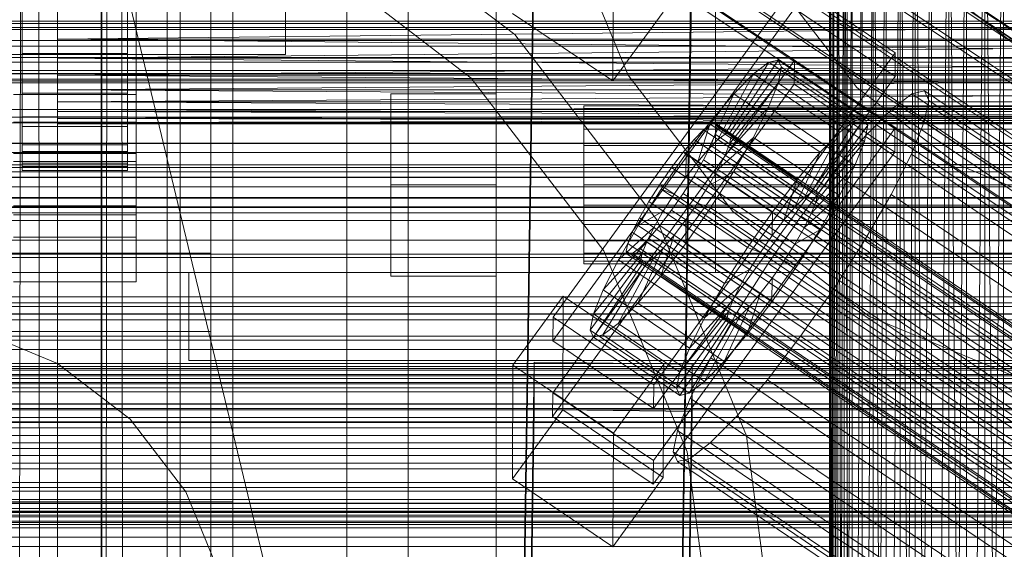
# Model space of a CAD drawing. Header units: millimetres. Extents: x -2233 to 61924, y -68080 to 6847.
# Tile 163 of 256: x -434 to -322, y -33917 to -33856. Entities that reach past the tile are written whole.
import ezdxf

# ---------------------------------------------------------------- set-up
doc = ezdxf.new("R2010")
doc.units = ezdxf.units.MM
for name, color, linetype, lineweight in [('COTAS_O', 1, 'Continuous', 0), ('frontal_briquetadora', 7, 'Continuous', 0), ('frontal_C01', 7, 'Continuous', 0), ('frontal_C02', 7, 'Continuous', 0), ('frontal_C03', 7, 'Continuous', 0), ('frontal_dosificador', 7, 'Continuous', 0), ('frontal_secador', 7, 'Continuous', 0)]:
    doc.layers.add(name, color=color, linetype=linetype, lineweight=lineweight)
doc.dimstyles.new('R19_100', dxfattribs={"dimtxt": 250, "dimasz": 150, "dimexe": 150, "dimexo": 80, "dimgap": 100, "dimtad": 1, "dimtih": 1, "dimtoh": 1, "dimdsep": 46, "dimcen": 0.09, "dimadec": 0, "dimazin": 0, "dimtfac": 1, "dimtdec": 4, "dimtofl": 0, "dimtmove": 0, "dimatfit": 3, "dimfxl": 1, "dimtolj": 1, "dimtzin": 0, "dimarcsym": 0})

# ---------------------------------------------------------------- blocks, each defined once
blk = doc.blocks.new('DIM_R27_52')
at = {"layer": 'COTAS_O'}
for p, q in [((-1725, -33700), (-1575, -33655)), ((1725, -33700), (1575, -33655)), ((-1725, -34400), (-1725, -33700)), ((-1725, -33700), (1725, -33700)), ((-1725, -33700), (-1575, -33745)), ((1725, -33700), (1575, -33745)), ((1725, -34400), (1725, -33700))]:
    blk.add_line(p, q, dxfattribs=at)
blk.add_text('3450 O', height=250, dxfattribs=at).set_placement((0, -33600))
blk = doc.blocks.new('DIM_R27_55')
at = {"layer": 'COTAS_O'}
for p, q in [((-650, -33700), (50, -33700)), ((50, -33700), (5, -33850)), ((50, -34900), (50, -33700)), ((50, -33700), (95, -33850)), ((50, -34900), (5, -34750)), ((50, -34900), (95, -34750)), ((-650, -34900), (50, -34900))]:
    blk.add_line(p, q, dxfattribs=at)
blk.add_text('1200 O', height=250, rotation=90, dxfattribs=at).set_placement((-50, -34300))
blk = doc.blocks.new('DIM_R27_56')
at = {"layer": 'COTAS_O'}
for p, q in [((-650, -34200), (-500, -34155)), ((650, -34200), (500, -34155)), ((-650, -34900), (-650, -34200)), ((-650, -34200), (650, -34200)), ((-650, -34200), (-500, -34245)), ((650, -34200), (500, -34245)), ((650, -34900), (650, -34200))]:
    blk.add_line(p, q, dxfattribs=at)
blk.add_text('1300 O', height=250, dxfattribs=at).set_placement((0, -34100))

msp = doc.modelspace()

# ---------------------------------------------------------------- linework, layer by layer
at = {"layer": 'frontal_briquetadora'}
for p, q in [((-340, -33818), (-340, -33990)), ((-430, -33820), (-430, -34060)), ((-430, -34260), (-430, -33820)), ((-430, -34680), (-430, -33820)), ((-430, -33820), (-223.45, -34680)), ((-341.894, -33820), (-342, -34060)), ((-342, -33820), (-342, -34060)), ((-342, -33820), (-341.894, -34060)), ((-341.577, -33820), (-341.894, -34060)), ((-341.894, -33820), (-341.894, -34060)), ((-341.894, -33820), (-341.577, -34060)), ((-341.053, -33820), (-341.577, -34060)), ((-341.577, -33820), (-341.577, -34060)), ((-341.577, -33820), (-341.053, -34060)), ((-340.325, -33820), (-341.053, -34060)), ((-341.053, -33820), (-341.053, -34060)), ((-341.053, -33820), (-340.325, -34060)), ((-339.402, -33820), (-340.325, -34060)), ((-340.325, -33820), (-340.325, -34060)), ((-340.325, -33820), (-339.402, -34060)), ((-338.292, -33820), (-339.402, -34060)), ((-339.402, -33820), (-339.402, -34060)), ((-337.006, -33820), (-338.292, -34060)), ((-338.292, -33820), (-338.292, -34060)), ((-335.556, -33820), (-337.006, -34060)), ((-337.006, -33820), (-337.006, -34060)), ((-337.006, -33820), (-335.556, -34060)), ((-333.957, -33820), (-335.556, -34060)), ((-335.556, -33820), (-335.556, -34060)), ((-332.223, -33820), (-333.957, -34060)), ((-333.957, -34060), (-333.957, -33820)), ((-333.957, -33820), (-332.223, -34060)), ((-330.371, -33820), (-332.223, -34060)), ((-332.223, -34060), (-332.223, -33820)), ((-332.223, -33820), (-330.371, -34060)), ((-328.419, -33820), (-330.371, -34060)), ((-330.371, -34060), (-330.371, -33820)), ((-326.386, -33820), (-328.419, -34060)), ((-328.419, -34060), (-328.419, -33820)), ((-328.419, -33820), (-326.386, -34060)), ((-324.292, -33820), (-326.386, -34060)), ((-326.386, -34060), (-326.386, -33820)), ((-322.156, -33820), (-324.292, -34060)), ((-324.292, -34060), (-324.292, -33820)), ((-324.292, -33820), (-322.156, -34060)), ((-322.156, -34060), (-322.156, -33820)), ((-430, -33853.384), (-430, -34060)), ((-430, -33854.202), (-430, -33872.05)), ((-210, -33855.985), (-430, -33858.384)), ((-430, -33858.384), (-430, -33855.985)), ((-430, -34060), (-430, -33855.985)), ((-210, -33858.384), (-430, -33858.384)), ((-210, -33858.384), (-430, -33860.559)), ((-430, -33860.559), (-430, -33858.384)), ((-210, -33860.559), (-430, -33858.384)), ((-430, -33858.384), (-430, -34060)), ((-210, -33860.559), (-430, -33860.559)), ((-210, -33860.559), (-430, -33862.488)), ((-430, -33862.488), (-430, -33860.559)), ((-210, -33862.488), (-430, -33860.559)), ((-430, -33860.559), (-430, -34060)), ((-210, -33862.488), (-430, -33862.488)), ((-210, -33862.488), (-430, -33864.153)), ((-430, -33864.153), (-430, -33862.488)), ((-210, -33864.153), (-430, -33862.488)), ((-430, -33862.488), (-430, -34060)), ((-210, -33864.153), (-430, -33864.153)), ((-210, -33864.153), (-430, -33865.538)), ((-430, -33865.538), (-430, -33864.153)), ((-210, -33865.538), (-430, -33864.153)), ((-430, -33864.153), (-430, -34060)), ((-210, -33865.538), (-430, -33865.538)), ((-210, -33865.538), (-430, -33866.629)), ((-430, -33866.629), (-430, -33865.538)), ((-210, -33866.629), (-430, -33865.538)), ((-430, -33865.538), (-430, -34060)), ((-210, -33866.629), (-430, -33866.629)), ((-210, -33866.629), (-430, -33867.416)), ((-430, -33867.416), (-430, -33866.629)), ((-210, -33867.416), (-430, -33866.629)), ((-430, -33866.629), (-430, -34060)), ((-210, -33867.416), (-430, -33867.416)), ((-210, -33867.416), (-430, -33867.891)), ((-430, -33867.891), (-430, -33867.416)), ((-210, -33867.891), (-430, -33867.416)), ((-430, -33867.416), (-430, -34060)), ((-210, -33867.891), (-430, -33867.891)), ((-210, -33867.891), (-430, -33868.05)), ((-430, -33868.05), (-430, -33867.891)), ((-210, -33868.05), (-430, -33867.891)), ((-430, -33867.891), (-430, -34060)), ((-210, -33868.05), (-430, -33868.05)), ((-430, -33868.05), (-430, -34060)), ((-430, -33872.05), (-430, -33887.376)), ((-430, -33887.376), (-430, -33899.136)), ((-430, -33899.136), (-430, -33906.528)), ((-430, -33906.528), (-430, -33909.05))]:
    msp.add_line(p, q, dxfattribs=at)
at = {"layer": 'frontal_C01'}
for p, q in [((-417.5, -33407.996), (-417.5, -34010.796)), ((-417.5, -34036.976), (-417.5, -33434.177)), ((-410, -33676.273), (-410, -33999.812)), ((-410, -34047.96), (-410, -33724.422)), ((-410, -33725.366), (-410, -34048.905)), ((-412.5, -33740.581), (-412.5, -34019.842)), ((-412.5, -34027.93), (-412.5, -33748.67)), ((-410, -34087.423), (-410, -33763.885)), ((-380, -33817.306), (-380, -33857.304)), ((-416, -33835.2), (-416, -33923.341)), ((-416, -33931.429), (-416, -33843.289)), ((-380, -33857.304), (-380, -33845.304)), ((-373.501, -33890.064), (-345.969, -33852.21)), ((-345.969, -33852.21), (-334.501, -33859.946)), ((-345.981, -33854.906), (-373.513, -33892.761)), ((-334.513, -33862.643), (-345.981, -33854.906)), ((980, -33857.304), (-980, -33857.304)), ((-480, -33857.304), (-380, -33857.304)), ((-334.501, -33859.946), (-362.033, -33897.801)), ((-334.501, -33859.946), (-334.513, -33862.643)), ((-373.539, -33898.692), (-346.008, -33860.838)), ((-353.892, -33869.203), (-348.918, -33861.025)), ((-353.378, -33869.079), (-347.835, -33860.764)), ((-348.918, -33861.025), (-350.645, -33862.346)), ((-347.835, -33860.764), (-348.918, -33861.025)), ((-348.918, -33861.025), (-339.088, -33867.656)), ((-347.835, -33860.764), (-338.005, -33867.395)), ((-347.47, -33861.579), (-347.835, -33860.764)), ((-346.02, -33863.534), (-346.008, -33860.838)), ((-346.008, -33860.838), (-334.539, -33868.574)), ((980, -33862.304), (-980, -33862.304)), ((-362.045, -33900.497), (-334.513, -33862.643)), ((-354.71, -33869.828), (-350.645, -33862.346)), ((-353.205, -33869.465), (-347.47, -33861.579)), ((-350.645, -33862.346), (-352.899, -33864.635)), ((-350.645, -33862.346), (-340.816, -33868.977)), ((-347.847, -33863.416), (-347.47, -33861.579)), ((-347.47, -33861.579), (-337.64, -33868.21)), ((-346.02, -33863.534), (-373.551, -33901.388)), ((-353.384, -33870.335), (-347.847, -33863.416)), ((-348.941, -33866.148), (-347.847, -33863.416)), ((-347.847, -33863.416), (-338.017, -33870.047)), ((-334.551, -33871.27), (-346.02, -33863.534)), ((-355.777, -33870.913), (-352.899, -33864.635)), ((-352.899, -33864.635), (-355.525, -33867.737)), ((-352.899, -33864.635), (-343.069, -33871.266)), ((-332.629, -33864.633), (-334.938, -33866.398)), ((-331.181, -33864.284), (-332.629, -33864.633)), ((-332.629, -33864.633), (-148.32, -33988.968)), ((-330.692, -33865.373), (-331.181, -33864.284)), ((-331.181, -33864.284), (-146.872, -33988.618)), ((-331.197, -33867.828), (-330.692, -33865.373)), ((-330.692, -33865.373), (-146.383, -33989.708)), ((-353.902, -33871.63), (-348.941, -33866.148)), ((-350.678, -33869.59), (-348.941, -33866.148)), ((-348.941, -33866.148), (-339.111, -33872.779)), ((-334.938, -33866.398), (-337.95, -33869.458)), ((-334.938, -33866.398), (-150.629, -33990.733)), ((-355.525, -33867.737), (-358.345, -33871.44)), ((-357.021, -33872.382), (-355.525, -33867.737)), ((-355.53, -33868.098), (-356.348, -33868.723)), ((-355.017, -33867.974), (-355.53, -33868.098)), ((-355.53, -33868.098), (-141.731, -34012.326)), ((-355.525, -33867.737), (-345.695, -33874.368)), ((-354.844, -33868.36), (-355.017, -33867.974)), ((-355.017, -33867.974), (-141.218, -34012.202)), ((-339.088, -33867.656), (-344.062, -33875.834)), ((-338.005, -33867.395), (-343.549, -33875.71)), ((-337.64, -33868.21), (-343.376, -33876.097)), ((-340.816, -33868.977), (-339.088, -33867.656)), ((-339.088, -33867.656), (-338.005, -33867.395)), ((-337.64, -33868.21), (-338.017, -33870.047)), ((-338.005, -33867.395), (-337.64, -33868.21)), ((-332.659, -33871.481), (-331.197, -33867.828)), ((-331.197, -33867.828), (-146.887, -33992.163)), ((-334.539, -33868.574), (-362.071, -33906.429)), ((-356.348, -33868.723), (-357.415, -33869.808)), ((-356.348, -33868.723), (-142.549, -34012.952)), ((-355.541, -33870.524), (-355.022, -33869.23)), ((-355.022, -33869.23), (-354.844, -33868.36)), ((-355.022, -33869.23), (-141.224, -34013.458)), ((-354.844, -33868.36), (-141.045, -34012.589)), ((-354.71, -33869.828), (-353.892, -33869.203)), ((-353.892, -33869.203), (-353.378, -33869.079)), ((-344.062, -33875.834), (-353.892, -33869.203)), ((-343.549, -33875.71), (-353.378, -33869.079)), ((-353.378, -33869.079), (-353.205, -33869.465)), ((-340.816, -33868.977), (-344.88, -33876.46)), ((-343.069, -33871.266), (-340.816, -33868.977)), ((-334.539, -33868.574), (-334.551, -33871.27)), ((-357.415, -33869.808), (-358.659, -33871.277)), ((-357.415, -33869.808), (-143.617, -34014.036)), ((-355.777, -33870.913), (-354.71, -33869.828)), ((-354.725, -33873.26), (-350.678, -33869.59)), ((-344.88, -33876.46), (-354.71, -33869.828)), ((-353.384, -33870.335), (-353.902, -33871.63)), ((-353.205, -33869.465), (-353.384, -33870.335)), ((-343.554, -33876.967), (-353.384, -33870.335)), ((-343.376, -33876.097), (-353.205, -33869.465)), ((-352.938, -33873.508), (-350.678, -33869.59)), ((-350.678, -33869.59), (-340.848, -33876.221)), ((-338.017, -33870.047), (-343.554, -33876.967)), ((-337.95, -33869.458), (-341.461, -33873.605)), ((-338.017, -33870.047), (-339.111, -33872.779)), ((-337.95, -33869.458), (-153.641, -33993.793)), ((-362.083, -33909.125), (-334.551, -33871.27)), ((-358.345, -33871.44), (-361.166, -33875.493)), ((-358.659, -33871.277), (-359.995, -33873.031)), ((-358.659, -33871.277), (-144.861, -34015.505)), ((-358.345, -33871.44), (-358.357, -33874.137)), ((-348.515, -33878.072), (-358.345, -33871.44)), ((-357.021, -33872.382), (-355.777, -33870.913)), ((-356.363, -33872.155), (-355.541, -33870.524)), ((-345.947, -33877.544), (-355.777, -33870.913)), ((-355.541, -33870.524), (-141.742, -34014.753)), ((-353.902, -33871.63), (-354.725, -33873.26)), ((-344.073, -33878.261), (-353.902, -33871.63)), ((-343.069, -33871.266), (-345.947, -33877.544)), ((-345.695, -33874.368), (-343.069, -33871.266)), ((-334.981, -33876.083), (-332.659, -33871.481)), ((-332.659, -33871.481), (-148.35, -33995.816)), ((-358.357, -33874.137), (-357.021, -33872.382)), ((-357.434, -33874.011), (-356.363, -33872.155)), ((-347.191, -33879.013), (-357.021, -33872.382)), ((-356.363, -33872.155), (-142.565, -34016.383)), ((-359.995, -33873.031), (-361.332, -33874.951)), ((-146.196, -34017.26), (-359.995, -33873.031)), ((-354.725, -33873.26), (-355.796, -33875.116)), ((-355.796, -33875.116), (-352.938, -33873.508)), ((-355.569, -33877.633), (-352.938, -33873.508)), ((-344.895, -33879.891), (-354.725, -33873.26)), ((-352.938, -33873.508), (-343.108, -33880.139)), ((-341.461, -33873.605), (-345.231, -33878.556)), ((-339.111, -33872.779), (-344.073, -33878.261)), ((-341.461, -33873.605), (-157.152, -33997.94)), ((-339.111, -33872.779), (-340.848, -33876.221)), ((-361.332, -33874.951), (-362.578, -33876.905)), ((-361.332, -33874.951), (-147.533, -34019.179)), ((-359.693, -33876.056), (-358.357, -33874.137)), ((-358.68, -33875.965), (-357.434, -33874.011)), ((-358.357, -33874.137), (-348.527, -33880.768)), ((-357.434, -33874.011), (-143.635, -34018.239)), ((-348.515, -33878.072), (-345.695, -33874.368)), ((-345.695, -33874.368), (-347.191, -33879.013)), ((-361.166, -33875.493), (-363.797, -33879.619)), ((-359.693, -33876.056), (-361.166, -33875.493)), ((-361.166, -33875.493), (-351.336, -33882.124)), ((-360.939, -33878.011), (-359.693, -33876.056)), ((-360.017, -33877.884), (-358.68, -33875.965)), ((-349.863, -33882.687), (-359.693, -33876.056)), ((-358.68, -33875.965), (-144.881, -34020.193)), ((-355.796, -33875.116), (-357.042, -33877.07)), ((-345.966, -33881.747), (-355.796, -33875.116)), ((-344.062, -33875.834), (-344.88, -33876.46)), ((-343.549, -33875.71), (-344.062, -33875.834)), ((-343.554, -33876.967), (-343.376, -33876.097)), ((-343.376, -33876.097), (-343.549, -33875.71)), ((-338.003, -33881.32), (-334.981, -33876.083)), ((-334.981, -33876.083), (-150.672, -34000.418)), ((-362.578, -33876.905), (-363.648, -33878.761)), ((-362.578, -33876.905), (-148.779, -34021.134)), ((-357.042, -33877.07), (-358.378, -33878.99)), ((-357.042, -33877.07), (-355.569, -33877.633)), ((-347.212, -33883.701), (-357.042, -33877.07)), ((-344.88, -33876.46), (-345.947, -33877.544)), ((-340.848, -33876.221), (-344.895, -33879.891)), ((-344.073, -33878.261), (-343.554, -33876.967)), ((-340.848, -33876.221), (-343.108, -33880.139)), ((-360.939, -33878.011), (-363.797, -33879.619)), ((-362.01, -33879.866), (-360.939, -33878.011)), ((-361.352, -33879.639), (-360.017, -33877.884)), ((-351.109, -33884.642), (-360.939, -33878.011)), ((-360.017, -33877.884), (-146.218, -34022.113)), ((-358.39, -33881.686), (-355.569, -33877.633)), ((-355.569, -33877.633), (-345.739, -33884.264)), ((-351.336, -33882.124), (-348.515, -33878.072)), ((-348.527, -33880.768), (-348.515, -33878.072)), ((-345.947, -33877.544), (-347.191, -33879.013)), ((-344.895, -33879.891), (-344.073, -33878.261)), ((-363.648, -33878.761), (-364.471, -33880.391)), ((-363.648, -33878.761), (-149.85, -34022.989)), ((-358.378, -33878.99), (-359.714, -33880.744)), ((-358.378, -33878.99), (-358.39, -33881.686)), ((-348.548, -33885.621), (-358.378, -33878.99)), ((-345.231, -33878.556), (-349.002, -33883.974)), ((-347.191, -33879.013), (-348.527, -33880.768)), ((-160.922, -34002.891), (-345.231, -33878.556)), ((-363.797, -33879.619), (-366.057, -33883.536)), ((-362.01, -33879.866), (-366.057, -33883.536)), ((-364.471, -33880.391), (-364.989, -33881.686)), ((-364.471, -33880.391), (-150.672, -34024.62)), ((-363.797, -33879.619), (-353.967, -33886.25)), ((-362.833, -33881.497), (-362.01, -33879.866)), ((-362.596, -33881.108), (-361.352, -33879.639)), ((-352.18, -33886.497), (-362.01, -33879.866)), ((-361.352, -33879.639), (-147.554, -34023.867)), ((-345.966, -33881.747), (-344.895, -33879.891)), ((-343.108, -33880.139), (-345.966, -33881.747)), ((-343.108, -33880.139), (-345.739, -33884.264)), ((-362.833, -33881.497), (-367.794, -33886.978)), ((-364.989, -33881.686), (-365.168, -33882.556)), ((-364.989, -33881.686), (-151.191, -34025.914)), ((-363.664, -33882.193), (-362.596, -33881.108)), ((-363.351, -33882.791), (-362.833, -33881.497)), ((-353.003, -33888.128), (-362.833, -33881.497)), ((-362.596, -33881.108), (-148.798, -34025.337)), ((-359.714, -33880.744), (-361.21, -33885.389)), ((-361.21, -33885.389), (-358.39, -33881.686)), ((-359.714, -33880.744), (-360.958, -33882.213)), ((-349.884, -33887.375), (-359.714, -33880.744)), ((-358.39, -33881.686), (-348.56, -33888.317)), ((-348.527, -33880.768), (-349.863, -33882.687)), ((-341.52, -33886.835), (-338.003, -33881.32)), ((-338.003, -33881.32), (-153.694, -34005.655)), ((-363.351, -33882.791), (-368.888, -33889.711)), ((-365.168, -33882.556), (-364.995, -33882.942)), ((-365.168, -33882.556), (-151.369, -34026.784)), ((-364.995, -33882.942), (-364.482, -33882.818)), ((-364.482, -33882.818), (-363.664, -33882.193)), ((-364.482, -33882.818), (-150.683, -34027.046)), ((-360.958, -33882.213), (-363.836, -33888.492)), ((-363.664, -33882.193), (-149.865, -34026.421)), ((-363.53, -33883.661), (-363.351, -33882.791)), ((-353.521, -33889.422), (-363.351, -33882.791)), ((-360.958, -33882.213), (-362.025, -33883.298)), ((-351.128, -33888.845), (-360.958, -33882.213)), ((-353.967, -33886.25), (-351.336, -33882.124)), ((-351.336, -33882.124), (-349.863, -33882.687)), ((-349.863, -33882.687), (-351.109, -33884.642)), ((-347.212, -33883.701), (-345.966, -33881.747)), ((-363.53, -33883.661), (-369.265, -33891.547)), ((-362.843, -33883.923), (-367.817, -33892.101)), ((-366.057, -33883.536), (-367.794, -33886.978)), ((-362.025, -33883.298), (-366.09, -33890.781)), ((-366.057, -33883.536), (-356.228, -33890.167)), ((-364.995, -33882.942), (-151.196, -34027.17)), ((-363.357, -33884.047), (-363.53, -33883.661)), ((-353.7, -33890.292), (-363.53, -33883.661)), ((-362.843, -33883.923), (-363.357, -33884.047)), ((-362.025, -33883.298), (-362.843, -33883.923)), ((-353.014, -33890.554), (-362.843, -33883.923)), ((-352.196, -33889.929), (-362.025, -33883.298)), ((-349.002, -33883.974), (-352.519, -33889.49)), ((-349.002, -33883.974), (-164.693, -34008.309)), ((-348.548, -33885.621), (-347.212, -33883.701)), ((-345.739, -33884.264), (-347.212, -33883.701)), ((-363.357, -33884.047), (-368.9, -33892.362)), ((-353.527, -33890.678), (-363.357, -33884.047)), ((-353.967, -33886.25), (-351.109, -33884.642)), ((-351.109, -33884.642), (-352.18, -33886.497)), ((-345.739, -33884.264), (-348.56, -33888.317)), ((-363.836, -33888.492), (-361.21, -33885.389)), ((-361.21, -33885.389), (-351.38, -33892.021)), ((-349.884, -33887.375), (-348.548, -33885.621)), ((-348.56, -33888.317), (-348.548, -33885.621)), ((-367.794, -33886.978), (-368.888, -33889.711)), ((-367.794, -33886.978), (-357.964, -33893.61)), ((-356.228, -33890.167), (-353.967, -33886.25)), ((-356.228, -33890.167), (-352.18, -33886.497)), ((-352.18, -33886.497), (-353.003, -33888.128)), ((-345.291, -33892.253), (-341.52, -33886.835)), ((-341.52, -33886.835), (-157.211, -34011.17)), ((-378.086, -33895.565), (-372.35, -33887.678)), ((-372.408, -33900.62), (-372.35, -33887.678)), ((-372.35, -33887.678), (-360.882, -33895.415)), ((-357.964, -33893.61), (-353.003, -33888.128)), ((-353.003, -33888.128), (-353.521, -33889.422)), ((-351.38, -33892.021), (-349.884, -33887.375)), ((-348.56, -33888.317), (-351.38, -33892.021)), ((-351.128, -33888.845), (-349.884, -33887.375)), ((-366.09, -33890.781), (-363.836, -33888.492)), ((-363.836, -33888.492), (-354.006, -33895.123)), ((-359.058, -33896.342), (-353.521, -33889.422)), ((-352.519, -33889.49), (-355.541, -33894.727)), ((-354.006, -33895.123), (-351.128, -33888.845)), ((-353.521, -33889.422), (-353.7, -33890.292)), ((-352.519, -33889.49), (-168.21, -34013.824)), ((-352.196, -33889.929), (-351.128, -33888.845)), ((-373.501, -33890.064), (-373.513, -33892.761)), ((-362.033, -33897.801), (-373.501, -33890.064)), ((-368.888, -33889.711), (-369.265, -33891.547)), ((-368.888, -33889.711), (-359.058, -33896.342)), ((-359.436, -33898.178), (-353.7, -33890.292)), ((-359.07, -33898.994), (-353.527, -33890.678)), ((-357.987, -33898.732), (-353.014, -33890.554)), ((-357.964, -33893.61), (-356.228, -33890.167)), ((-356.26, -33897.412), (-352.196, -33889.929)), ((-353.7, -33890.292), (-353.527, -33890.678)), ((-353.527, -33890.678), (-353.014, -33890.554)), ((-353.014, -33890.554), (-352.196, -33889.929)), ((-369.265, -33891.547), (-368.9, -33892.362)), ((-369.265, -33891.547), (-359.436, -33898.178)), ((-367.817, -33892.101), (-366.09, -33890.781)), ((-366.09, -33890.781), (-356.26, -33897.412)), ((-373.513, -33892.761), (-362.045, -33900.497)), ((-368.9, -33892.362), (-367.817, -33892.101)), ((-368.9, -33892.362), (-359.07, -33898.994)), ((-367.817, -33892.101), (-357.987, -33898.732)), ((-351.38, -33892.021), (-354.006, -33895.123)), ((-349.061, -33897.204), (-345.291, -33892.253)), ((-345.291, -33892.253), (-160.982, -34016.588)), ((-359.058, -33896.342), (-357.964, -33893.61)), ((-378.512, -34090.309), (-375.644, -33895.198)), ((-375.644, -33900.591), (-375.644, -33895.198)), ((-375.644, -33895.198), (-357.646, -33895.444)), ((-355.541, -33894.727), (-357.863, -33899.328)), ((-354.006, -33895.123), (-356.26, -33897.412)), ((-355.541, -33894.727), (-171.232, -34019.061)), ((-378.086, -33895.565), (-378.143, -33908.506)), ((-366.618, -33903.301), (-378.086, -33895.565)), ((-360.882, -33895.415), (-366.618, -33903.301)), ((-360.882, -33895.415), (-360.939, -33908.356)), ((-357.646, -33895.444), (-360.514, -34090.554)), ((-357.646, -33895.444), (-357.646, -33900.836)), ((-359.436, -33898.178), (-359.058, -33896.342)), ((-356.26, -33897.412), (-357.987, -33898.732)), ((-352.572, -33901.351), (-349.061, -33897.204)), ((-349.061, -33897.204), (-164.752, -34021.539)), ((-362.045, -33900.497), (-362.033, -33897.801)), ((-359.07, -33898.994), (-359.436, -33898.178)), ((-373.539, -33898.692), (-373.551, -33901.388)), ((-362.071, -33906.429), (-373.539, -33898.692)), ((-357.863, -33899.328), (-359.326, -33902.981)), ((-357.987, -33898.732), (-359.07, -33898.994)), ((-357.863, -33899.328), (-173.554, -34023.663)), ((-378.512, -34095.702), (-375.644, -33900.591)), ((-372.408, -33900.62), (-378.143, -33908.506)), ((-357.646, -33900.836), (-375.644, -33900.591)), ((-360.939, -33908.356), (-372.408, -33900.62)), ((-373.551, -33901.388), (-362.083, -33909.125)), ((-360.514, -34095.947), (-357.646, -33900.836)), ((-355.584, -33904.411), (-352.572, -33901.351)), ((-352.572, -33901.351), (-168.263, -34025.686)), ((-359.326, -33902.981), (-359.83, -33905.436)), ((-359.326, -33902.981), (-175.016, -34027.316)), ((-366.675, -33916.243), (-366.618, -33903.301)), ((-357.893, -33906.176), (-355.584, -33904.411)), ((-355.584, -33904.411), (-171.275, -34028.746)), ((-359.83, -33905.436), (-359.341, -33906.526)), ((-359.83, -33905.436), (-175.521, -34029.771)), ((-359.341, -33906.526), (-357.893, -33906.176)), ((-357.893, -33906.176), (-173.584, -34030.511)), ((-362.083, -33909.125), (-362.071, -33906.429)), ((-359.341, -33906.526), (-175.032, -34030.861)), ((-378.143, -33908.506), (-366.675, -33916.243)), ((-366.675, -33916.243), (-360.939, -33908.356)), ((980, -33912.304), (-980, -33912.304))]:
    msp.add_line(p, q, dxfattribs=at)
at = {"layer": 'frontal_C02'}
for p, q in [((-410, -33505.718), (-410, -33863.38)), ((-397, -35975), (-397, -33530.372)), ((-390, -35975), (-390, -33530.372)), ((-410, -33911.107), (-410, -33553.445)), ((-410, -33686.788), (-410, -34044.45)), ((-417.5, -33692.436), (-417.5, -34231.462)), ((-412.5, -33701.408), (-412.5, -33882.773)), ((-412.5, -33891.714), (-412.5, -33710.35)), ((-417.5, -34258.348), (-417.5, -33719.322)), ((-410, -34082.632), (-410, -33724.97)), ((-421, -33827.771), (-421, -33867.862)), ((-364.989, -33828.075), (-151.191, -33971.05)), ((-363.664, -33828.845), (-149.865, -33971.82)), ((-365.168, -33829.009), (-151.369, -33971.984)), ((-364.995, -33829.463), (-151.196, -33972.439)), ((-364.482, -33829.407), (-150.683, -33972.383)), ((-421, -33871.438), (-421, -33831.347)), ((-421, -33837.308), (-421, -33877.399)), ((-421, -33880.976), (-421, -33840.885)), ((-404, -33860.137), (-404, -33841.062)), ((-378.512, -34034.638), (-375.644, -33841.233)), ((-355.541, -33840.521), (-171.232, -33963.775)), ((-357.646, -33841.476), (-360.514, -34034.881)), ((-349.061, -33844.285), (-164.752, -33967.54)), ((-357.863, -33845.244), (-173.554, -33968.499)), ((-378.512, -34040.599), (-375.644, -33847.194)), ((-360.514, -34040.842), (-357.646, -33847.437)), ((-366.675, -33863.14), (-366.618, -33848.834)), ((-359.326, -33849.053), (-175.016, -33972.308)), ((-352.572, -33848.318), (-168.263, -33971.572)), ((-355.584, -33851.227), (-171.275, -33974.481)), ((-404, -33860.137), (-404, -33852.501)), ((-359.83, -33851.689), (-175.521, -33974.944)), ((-434, -33853.597), (-434, -33858.537)), ((-422, -33858.537), (-422, -33853.597)), ((-359.341, -33852.972), (-175.032, -33976.227)), ((-357.893, -33852.814), (-173.584, -33976.069)), ((-434, -33856.346), (-434, -33854.006)), ((-434, -33854.741), (-434, -33857.056)), ((-422, -33854.006), (-422, -33856.346)), ((-422, -33857.056), (-422, -33854.741)), ((-434, -33860.036), (-434, -33855.149)), ((-422, -33855.149), (-422, -33860.036)), ((-378.143, -33855.471), (-366.675, -33863.14)), ((-366.675, -33863.14), (-360.939, -33855.323)), ((-440, -33856.346), (440, -33856.346)), ((-434, -33858.551), (-434, -33856.346)), ((-434, -33856.346), (-434, -33858.537)), ((-422, -33856.346), (-434, -33856.346)), ((-422, -33858.537), (-422, -33856.346)), ((-422, -33856.346), (-422, -33858.551)), ((-440, -33857.056), (440, -33857.056)), ((-434, -33857.056), (-434, -33860.036)), ((-422, -33857.056), (-434, -33857.056)), ((-434, -33857.056), (-434, -33859.188)), ((-422, -33860.036), (-422, -33857.056)), ((-422, -33859.188), (-422, -33857.056)), ((-440, -33858.551), (440, -33858.551)), ((-440, -33859.188), (440, -33859.188)), ((-434, -33858.537), (-434, -33863.194)), ((-434, -33858.537), (-422, -33858.537)), ((-434, -33860.472), (-434, -33858.551)), ((-434, -33858.551), (-434, -33863.194)), ((-422, -33858.551), (-434, -33858.551)), ((-434, -33859.188), (-434, -33864.538)), ((-422, -33859.188), (-434, -33859.188)), ((-434, -33859.188), (-434, -33860.992)), ((-422, -33863.194), (-422, -33858.537)), ((-422, -33863.194), (-422, -33858.551)), ((-422, -33858.551), (-422, -33860.472)), ((-422, -33864.538), (-422, -33859.188)), ((-422, -33860.992), (-422, -33859.188)), ((-456, -33860.137), (-404, -33860.137)), ((-434, -33860.036), (-422, -33860.036)), ((-434, -33864.538), (-434, -33860.036)), ((-422, -33860.036), (-422, -33864.538)), ((-440, -33860.472), (440, -33860.472)), ((-440, -33860.992), (440, -33860.992)), ((-434, -33861.977), (-434, -33860.472)), ((-434, -33860.472), (-434, -33867.249)), ((-422, -33860.472), (-434, -33860.472)), ((-434, -33860.992), (-434, -33868.346)), ((-422, -33860.992), (-434, -33860.992)), ((-434, -33860.992), (-434, -33862.345)), ((-422, -33867.249), (-422, -33860.472)), ((-422, -33860.472), (-422, -33861.977)), ((-422, -33868.346), (-422, -33860.992)), ((-422, -33862.345), (-422, -33860.992)), ((-440, -33861.977), (440, -33861.977)), ((-440, -33862.345), (440, -33862.345)), ((-434, -33862.964), (-434, -33861.977)), ((-434, -33861.977), (-434, -33870.426)), ((-422, -33861.977), (-434, -33861.977)), ((-434, -33862.345), (-434, -33871.202)), ((-422, -33862.345), (-434, -33862.345)), ((-434, -33862.345), (-434, -33863.155)), ((-422, -33870.426), (-422, -33861.977)), ((-422, -33861.977), (-422, -33862.964)), ((-422, -33871.202), (-422, -33862.345)), ((-422, -33863.155), (-422, -33862.345)), ((-410, -33863.38), (-450, -33863.38)), ((-440, -33862.964), (440, -33862.964)), ((-440, -33863.155), (440, -33863.155)), ((-440, -33863.366), (440, -33863.366)), ((-434, -33863.366), (-434, -33862.964)), ((-434, -33862.964), (-434, -33872.51)), ((-422, -33862.964), (-434, -33862.964)), ((-434, -33863.155), (-434, -33872.912)), ((-422, -33863.155), (-434, -33863.155)), ((-434, -33863.155), (-434, -33863.366)), ((-434, -33863.194), (-434, -33867.249)), ((-434, -33863.194), (-422, -33863.194)), ((-434, -33863.366), (-434, -33873.358)), ((-422, -33863.366), (-434, -33863.366)), ((-422, -33872.51), (-422, -33862.964)), ((-422, -33862.964), (-422, -33863.366)), ((-422, -33872.912), (-422, -33863.155)), ((-422, -33863.366), (-422, -33863.155)), ((-422, -33867.249), (-422, -33863.194)), ((-422, -33873.358), (-422, -33863.366)), ((-410, -33911.107), (-410, -33863.38)), ((-410, -33863.38), (-410, -34221.042)), ((-435, -33864.7), (-421, -33864.7)), ((-434, -33864.538), (-422, -33864.538)), ((-434, -33868.346), (-434, -33864.538)), ((-422, -33864.538), (-422, -33868.346)), ((-421, -33864.7), (-421, -33878.411)), ((-421, -33864.7), (-421, -33872.337)), ((-421, -33867.862), (-435, -33867.862)), ((-434, -33867.249), (-434, -33870.426)), ((-434, -33867.249), (-422, -33867.249)), ((-422, -33870.426), (-422, -33867.249)), ((-421, -33871.438), (-421, -33867.862)), ((-434, -33868.346), (-422, -33868.346)), ((-434, -33871.202), (-434, -33868.346)), ((-422, -33868.346), (-422, -33871.202)), ((-434, -33870.426), (-434, -33872.51)), ((-434, -33870.426), (-422, -33870.426)), ((-422, -33872.51), (-422, -33870.426)), ((-435, -33871.438), (-421, -33871.438)), ((-434, -33871.202), (-422, -33871.202)), ((-434, -33872.912), (-434, -33871.202)), ((-422, -33871.202), (-422, -33872.912)), ((-421, -33872.337), (-435, -33872.337)), ((-434, -33872.51), (-434, -33873.358)), ((-434, -33872.51), (-422, -33872.51)), ((-422, -33873.358), (-422, -33872.51)), ((-421, -33886.047), (-421, -33872.337)), ((-434, -33872.912), (-422, -33872.912)), ((-434, -33873.358), (-434, -33872.912)), ((-434, -33873.358), (-422, -33873.358)), ((-422, -33872.912), (-422, -33873.358)), ((-450, -33876.51), (450, -33876.51)), ((-421, -33877.399), (-435, -33877.399)), ((-421, -33880.976), (-421, -33877.399)), ((-421, -33878.411), (-435, -33878.411)), ((-421, -33886.047), (-421, -33878.411)), ((-435, -33880.976), (-421, -33880.976)), ((-412.5, -33882.773), (-447.5, -33882.773)), ((-412.5, -33891.714), (-412.5, -33882.773)), ((-435, -33886.047), (-421, -33886.047)), ((450, -33888.432), (-450, -33888.432)), ((-447.5, -33891.714), (-412.5, -33891.714)), ((450, -33909.919), (-450, -33909.919)), ((-450, -33911.107), (-410, -33911.107)), ((-410, -34268.769), (-410, -33911.107))]:
    msp.add_line(p, q, dxfattribs=at)
at = {"layer": 'frontal_C03'}
for p, q in [((1250, -33856.591), (-1250, -33856.591)), ((1250, -33866.398), (-1250, -33866.398)), ((1250, -33867.279), (-1250, -33867.279)), ((1250, -33867.932), (-1250, -33867.932)), ((1250, -33870.24), (-1250, -33870.24)), ((-1250, -33871.297), (1250, -33871.297)), ((-1250, -33872.731), (1250, -33872.731)), ((-1250, -33873.529), (1250, -33873.529)), ((-1250, -33874.113), (1250, -33874.113)), ((1250, -33874.149), (-1250, -33874.149)), ((1250, -33875.207), (-1250, -33875.207)), ((-1250, -33876.451), (1250, -33876.451)), ((1250, -33877.514), (-1250, -33877.514)), ((-1250, -33877.581), (1250, -33877.581)), ((1250, -33878.167), (-1250, -33878.167)), ((1250, -33879.049), (-1250, -33879.049)), ((-1250, -33881.3), (1250, -33881.3)), ((-1500, -33883.261), (1500, -33883.261)), ((-1250, -33882.897), (1250, -33882.897)), ((-1250, -33887.744), (1250, -33887.744)), ((1250, -33888.855), (-1250, -33888.855)), ((-1250, -33889.699), (1250, -33889.699)), ((1250, -33889.737), (-1250, -33889.737)), ((1250, -33890.39), (-1250, -33890.39)), ((1500, -33892.245), (-1500, -33892.245)), ((1250, -33892.697), (-1250, -33892.697)), ((-1250, -33893.755), (1250, -33893.755)), ((-1268, -33895.717), (1268, -33895.717)), ((-1268, -33895.941), (1268, -33895.941)), ((-1268, -33896.106), (1268, -33896.106)), ((-1250, -33895.344), (1250, -33895.344)), ((-1268, -33896.763), (1268, -33896.763)), ((-1268, -33897.081), (1268, -33897.081)), ((1250, -33896.607), (-1250, -33896.607)), ((-1268, -33898.127), (1268, -33898.127)), ((1250, -33897.525), (-1250, -33897.525)), ((1250, -33897.664), (-1250, -33897.664)), ((-1268, -33898.576), (1268, -33898.576)), ((-1268, -33899.939), (1268, -33899.939)), ((-1268, -33900.489), (1268, -33900.489)), ((1250, -33899.972), (-1250, -33899.972)), ((1250, -33900.625), (-1250, -33900.625)), ((1250, -33901.506), (-1250, -33901.506)), ((-1268, -33902.077), (1268, -33902.077)), ((1268, -33902.69), (-1268, -33902.69)), ((-1250, -33903.582), (1250, -33903.582)), ((-1268, -33904.394), (1268, -33904.394)), ((-1268, -33905.029), (1268, -33905.029)), ((-1250, -33905.841), (1250, -33905.841)), ((-1268, -33906.733), (1268, -33906.733)), ((-1268, -33907.346), (1268, -33907.346)), ((-1268, -33908.934), (1268, -33908.934)), ((-1268, -33909.484), (1268, -33909.484)), ((-1268, -33910.847), (1268, -33910.847)), ((-1268, -33911.296), (1268, -33911.296)), ((1250, -33911.313), (-1250, -33911.313)), ((-1250, -33911.898), (1250, -33911.898)), ((-1268, -33912.342), (1268, -33912.342)), ((-1268, -33912.66), (1268, -33912.66)), ((1250, -33912.194), (-1250, -33912.194)), ((1250, -33912.848), (-1250, -33912.848)), ((-1268, -33913.317), (1268, -33913.317)), ((-1268, -33913.482), (1268, -33913.482)), ((-1268, -33913.706), (1268, -33913.706)), ((-1250, -33914.079), (1250, -33914.079)), ((1250, -33915.155), (-1250, -33915.155)), ((-1250, -33916.212), (1250, -33916.212))]:
    msp.add_line(p, q, dxfattribs=at)
at = {"layer": 'frontal_dosificador'}
for p, q in [((-377.875, -33857.875), (-399, -33841.665)), ((-372.444, -33844.411), (-364.952, -33862.5)), ((-382.825, -33862.825), (-402.5, -33847.728)), ((-380, -33990), (-380, -33850)), ((-355, -33885), (-355, -33850)), ((-347.631, -33852.5), (-338.891, -33863.891)), ((-328.284, -33853.284), (-320, -33859.641)), ((-361.665, -33879), (-377.875, -33857.875)), ((-364.952, -33862.5), (-353.033, -33878.033)), ((-367.728, -33882.5), (-382.825, -33862.825)), ((-392, -33875), (-392, -33864.608)), ((-380, -33864.608), (-392, -33864.608)), ((-380, -33875), (-380, -33864.608)), ((-338.891, -33863.891), (-327.5, -33872.631)), ((-370, -33866.307), (-370, -33866)), ((-170, -33866), (-370, -33866)), ((-370, -33867.206), (-370, -33866.307)), ((-170, -33866.307), (-370, -33866.307)), ((-370, -33868.636), (-370, -33867.206)), ((-170, -33867.206), (-370, -33867.206)), ((-370, -33870.5), (-370, -33868.636)), ((-170, -33868.636), (-370, -33868.636)), ((-370, -33872.671), (-370, -33870.5)), ((-170, -33870.5), (-370, -33870.5)), ((-370, -33875), (-370, -33872.671)), ((-170, -33872.671), (-370, -33872.671)), ((-327.5, -33872.631), (-314.235, -33878.126)), ((-392, -33875), (-392, -33885.392)), ((-392, -33875), (-380, -33875)), ((-380, -33885.392), (-380, -33875)), ((-370, -33875), (-370, -33877.329)), ((-370, -33875), (-170, -33875)), ((-370, -33877.329), (-370, -33879.5)), ((-170, -33877.329), (-370, -33877.329)), ((-353.033, -33878.033), (-337.5, -33889.952)), ((-351.476, -33903.6), (-361.665, -33879)), ((-370, -33879.5), (-370, -33881.364)), ((-170, -33879.5), (-370, -33879.5)), ((-370, -33881.364), (-370, -33882.794)), ((-170, -33881.364), (-370, -33881.364)), ((-370, -33882.794), (-370, -33883.693)), ((-170, -33882.794), (-370, -33882.794)), ((-358.237, -33905.412), (-367.728, -33882.5)), ((-370, -33883.693), (-370, -33884)), ((-170, -33883.693), (-370, -33883.693)), ((-210, -33885), (-1790, -33885)), ((-185, -33885), (-415, -33885)), ((-415, -33895), (-415, -33885)), ((-170, -33884), (-370, -33884)), ((-245, -33885), (-355, -33885)), ((-380, -33885.392), (-392, -33885.392)), ((-337.5, -33889.952), (-319.411, -33897.444)), ((-430, -33895.359), (-439.647, -33891.363)), ((-185, -33895), (-415, -33895)), ((-421.716, -33901.716), (-430, -33895.359)), ((-300, -33900), (-1700, -33900)), ((-415.359, -33910), (-421.716, -33901.716)), ((-300, -33902), (-1700, -33902)), ((-348, -33930), (-351.476, -33903.6)), ((-355, -33930), (-358.237, -33905.412)), ((-411.363, -33919.647), (-415.359, -33910))]:
    msp.add_line(p, q, dxfattribs=at)
at = {"layer": 'frontal_secador'}
for p, q in [((-433.02, -33225.78), (-435, -34283)), ((-433.02, -33225.78), (-431.48, -34297.08)), ((-423.38, -33233.82), (-425, -34277)), ((-423.38, -33233.82), (-422.12, -34288.52)), ((-424.82, -33239.58), (-425, -34277)), ((-425, -34277), (-425, -33243)), ((1250, -33862.349), (-1250, -33862.349)), ((1250, -33870.291), (-1250, -33870.291)), ((1250, -33873), (-1250, -33873))]:
    msp.add_line(p, q, dxfattribs=at)

# ---------------------------------------------------------------- dimensions: what is measured, and where the dimension line sits
at = {"layer": 'COTAS_O'}
for p1, p2, distance, picture, middle in [((-650, -34900), (-650, -33700), -700, 'DIM_R27_55', (50, -34300)), ((-1725, -34400), (1725, -34400), 700, 'DIM_R27_52', (0, -33700)), ((-650, -34900), (650, -34900), 700, 'DIM_R27_56', (0, -34200))]:
    dim = msp.add_aligned_dim(p1=p1, p2=p2, distance=distance, text='<> O', dimstyle='R19_100', dxfattribs=at)
    dim.commit()
    dim.dimension.update_dxf_attribs({"geometry": picture, "text_midpoint": middle})

doc.saveas('drawing.dxf')
